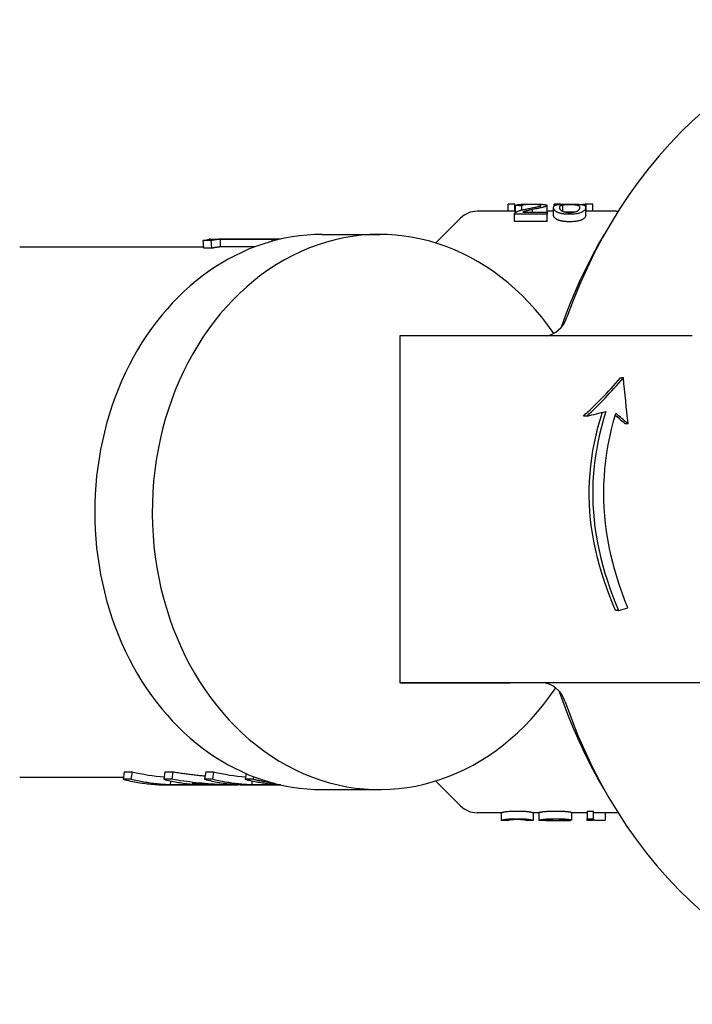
# Model space of a CAD drawing. Header units: millimetres. Extents: x 17 to 3704, y 24 to 437.
# Tile 6 of 15: x 255 to 299, y 373 to 437. Entities that reach past the tile are written whole.
import ezdxf

# ---------------------------------------------------------------- set-up
doc = ezdxf.new("R2010")
doc.units = ezdxf.units.MM
doc.layers.add('DETAIL', color=2, linetype='Continuous')

msp = doc.modelspace()

# ---------------------------------------------------------------- linework, layer by layer
at = {"layer": 'DETAIL'}
for p, q in [((287.545, 424.831), (287.122, 424.831)), ((287.122, 424.369), (287.122, 424.831)), ((287.545, 424.369), (287.545, 424.831)), ((287.603, 424.659), (287.545, 424.659)), ((287.603, 424.298), (287.603, 424.737)), ((288.006, 424.45), (288.006, 424.731)), ((289.643, 424.309), (289.643, 424.743)), ((290.067, 424.119), (290.067, 424.613)), ((290.506, 424.831), (290.1, 424.831)), ((290.1, 424.712), (290.1, 424.831)), ((290.506, 424.821), (290.506, 424.831)), ((290.67, 424.347), (290.67, 424.786)), ((292.152, 424.119), (292.152, 424.613)), ((292.622, 424.831), (292.189, 424.831)), ((292.189, 424.369), (292.189, 424.831)), ((292.622, 424.369), (292.622, 424.831)), ((287.603, 424.369), (285.103, 424.369)), ((287.53, 423.712), (287.53, 424.195)), ((289.646, 424.19), (287.53, 424.19)), ((287.53, 423.707), (287.53, 424.19)), ((288.076, 424.309), (289.646, 424.309)), ((288.698, 424.309), (288.698, 424.479)), ((290.067, 424.369), (289.643, 424.369)), ((289.646, 424.309), (289.646, 424.19)), ((289.646, 423.707), (289.646, 424.19)), ((294.116, 424.369), (292.152, 424.369)), ((282.427, 422.313), (284.043, 423.929)), ((289.646, 423.707), (287.53, 423.707)), ((275.065, 422.869), (278.793, 422.869)), ((255.457, 422.069), (267.39, 422.069)), ((267.867, 422.468), (267.355, 422.468)), ((267.399, 421.971), (267.355, 422.468)), ((267.734, 422.546), (267.734, 422.568)), ((267.821, 422.569), (272.14, 422.569)), ((267.91, 421.971), (267.867, 422.468)), ((271.83, 422.565), (268.466, 422.565)), ((268.475, 422.065), (268.466, 422.565)), ((270.708, 422.065), (268.475, 422.065)), ((271.832, 422.431), (271.83, 422.565)), ((267.91, 421.971), (267.399, 421.971)), ((280.107, 416.299), (280.095, 393.799)), ((287.294, 416.299), (280.107, 416.299)), ((294.592, 413.568), (294.409, 413.568)), ((292.238, 411.092), (292, 411.092)), ((294.896, 410.578), (294.717, 410.578)), ((294.279, 398.49), (294.092, 398.49)), ((280.095, 393.799), (287.281, 393.799)), ((288.796, 393.79), (280.095, 393.799)), ((289.313, 393.79), (288.796, 393.79)), ((255.457, 387.669), (262.177, 387.669)), ((262.237, 388.023), (262.155, 387.534)), ((262.237, 388.023), (262.754, 388.023)), ((262.754, 388.023), (262.671, 387.534)), ((264.876, 388.023), (264.793, 387.534)), ((264.876, 388.023), (265.392, 388.023)), ((265.392, 388.023), (265.309, 387.534)), ((267.514, 388.023), (267.431, 387.534)), ((267.514, 388.023), (268.03, 388.023)), ((268.03, 388.023), (267.948, 387.534)), ((270.133, 387.905), (270.07, 387.534)), ((270.615, 387.708), (270.586, 387.534)), ((262.671, 387.534), (262.155, 387.534)), ((265.309, 387.534), (264.793, 387.534)), ((265.085, 387.169), (268.239, 387.169)), ((265.227, 387.433), (265.222, 387.175)), ((267.344, 387.175), (265.222, 387.175)), ((267.948, 387.534), (267.431, 387.534)), ((268.988, 387.169), (269.593, 387.169)), ((270.586, 387.534), (270.07, 387.534)), ((270.361, 387.169), (272.384, 387.169)), ((270.504, 387.433), (270.498, 387.175)), ((272.357, 387.175), (270.498, 387.175)), ((282.427, 387.424), (284.043, 385.808)), ((275.065, 386.869), (278.793, 386.869)), ((286.666, 385.369), (285.103, 385.369)), ((286.666, 385.369), (286.666, 384.869)), ((288.751, 385.369), (288.751, 384.869)), ((289.117, 385.369), (288.751, 385.369)), ((289.117, 385.379), (289.117, 384.88)), ((291.236, 385.392), (291.236, 384.893)), ((292.242, 385.369), (291.236, 385.369)), ((292.242, 385.472), (292.635, 385.472)), ((292.242, 385.472), (292.242, 384.974)), ((292.635, 385.472), (292.635, 384.974)), ((294.116, 385.369), (292.635, 385.369)), ((293.419, 385.369), (293.419, 384.876)), ((287.068, 384.869), (286.666, 384.869)), ((288.147, 384.918), (288.147, 384.914)), ((288.751, 384.869), (288.349, 384.869)), ((289.744, 384.869), (289.236, 384.869)), ((291.149, 384.869), (290.678, 384.869)), ((290.797, 384.899), (290.797, 384.869)), ((291.166, 384.892), (291.166, 384.869)), ((292.242, 384.869), (292.242, 384.974)), ((292.242, 384.974), (292.635, 384.974)), ((292.635, 384.869), (292.242, 384.869)), ((292.635, 384.974), (292.635, 384.869))]:
    msp.add_line(p, q, dxfattribs=at)
at = {"layer": 'DETAIL', "flags": 128}
for points in [[(287.603, 424.737), (287.612, 424.748), (287.624, 424.758), (287.639, 424.767), (287.657, 424.775), (287.678, 424.782), (287.703, 424.789), (287.73, 424.795), (287.761, 424.801), (287.795, 424.806), (287.832, 424.811), (287.872, 424.815), (287.916, 424.819), (287.962, 424.822), (288.011, 424.825), (288.063, 424.828), (288.117, 424.83), (288.173, 424.832), (288.233, 424.834), (288.294, 424.835), (288.359, 424.836), (288.426, 424.837), (288.496, 424.837), (288.568, 424.838), (288.643, 424.838)], [(288.006, 424.731), (287.989, 424.731), (287.972, 424.732), (287.956, 424.732), (287.939, 424.732), (287.922, 424.732), (287.905, 424.733), (287.888, 424.733), (287.872, 424.733), (287.855, 424.733), (287.838, 424.734), (287.821, 424.734), (287.805, 424.734), (287.788, 424.734), (287.771, 424.735), (287.754, 424.735), (287.738, 424.735), (287.721, 424.736), (287.704, 424.736), (287.687, 424.736), (287.67, 424.736), (287.654, 424.737), (287.637, 424.737), (287.62, 424.737), (287.603, 424.737)], [(288.634, 424.811), (288.587, 424.81), (288.542, 424.81), (288.499, 424.81), (288.457, 424.809), (288.417, 424.808), (288.379, 424.806), (288.341, 424.805), (288.306, 424.803), (288.272, 424.801), (288.24, 424.798), (288.209, 424.796), (288.18, 424.793), (288.152, 424.789), (288.127, 424.786), (288.105, 424.782), (288.084, 424.778), (288.066, 424.773), (288.051, 424.768), (288.037, 424.763), (288.026, 424.758), (288.018, 424.752), (288.011, 424.745), (288.007, 424.738), (288.006, 424.731)], [(288.347, 424.526), (288.432, 424.542), (288.512, 424.557), (288.587, 424.572), (288.658, 424.586), (288.724, 424.598), (288.785, 424.61), (288.841, 424.622), (288.893, 424.632), (288.941, 424.642), (288.983, 424.651), (289.021, 424.659), (289.055, 424.667), (289.084, 424.675), (289.111, 424.682), (289.136, 424.689), (289.158, 424.696), (289.177, 424.702), (289.194, 424.709), (289.208, 424.715), (289.22, 424.721), (289.229, 424.727), (289.235, 424.733), (289.239, 424.739), (289.241, 424.744)], [(289.241, 424.744), (289.239, 424.749), (289.236, 424.755), (289.23, 424.76), (289.222, 424.764), (289.211, 424.769), (289.199, 424.773), (289.184, 424.777), (289.166, 424.781), (289.146, 424.784), (289.124, 424.788), (289.1, 424.791), (289.073, 424.794), (289.044, 424.797), (289.014, 424.799), (288.983, 424.801), (288.95, 424.803), (288.915, 424.805), (288.879, 424.807), (288.842, 424.808), (288.803, 424.809), (288.763, 424.81), (288.721, 424.81), (288.678, 424.81), (288.634, 424.811)], [(288.643, 424.838), (288.719, 424.838), (288.792, 424.837), (288.863, 424.837), (288.93, 424.836), (288.995, 424.835), (289.058, 424.833), (289.117, 424.831), (289.174, 424.829), (289.228, 424.827), (289.28, 424.824), (289.329, 424.821), (289.375, 424.817), (289.418, 424.813), (289.457, 424.809), (289.492, 424.804), (289.524, 424.799), (289.552, 424.793), (289.576, 424.788), (289.596, 424.781), (289.613, 424.775), (289.626, 424.767), (289.636, 424.76), (289.641, 424.751), (289.643, 424.743)], [(289.643, 424.743), (289.642, 424.736), (289.638, 424.728), (289.632, 424.721), (289.623, 424.714), (289.612, 424.706), (289.598, 424.698), (289.582, 424.69), (289.564, 424.682), (289.542, 424.674), (289.518, 424.666), (289.49, 424.657), (289.459, 424.648), (289.424, 424.638), (289.387, 424.629), (289.346, 424.619), (289.302, 424.608), (289.252, 424.597), (289.195, 424.585), (289.131, 424.571), (289.059, 424.556), (288.98, 424.539), (288.893, 424.521), (288.799, 424.501), (288.698, 424.479)], [(290.067, 424.613), (290.069, 424.64), (290.074, 424.665), (290.083, 424.687), (290.096, 424.707), (290.113, 424.724), (290.133, 424.74), (290.157, 424.754), (290.184, 424.766), (290.215, 424.776), (290.25, 424.786), (290.288, 424.794), (290.33, 424.802), (290.375, 424.808), (290.424, 424.814), (290.476, 424.819), (290.532, 424.823), (290.591, 424.827), (290.654, 424.83), (290.721, 424.832), (290.791, 424.834), (290.865, 424.836), (290.943, 424.837), (291.024, 424.838), (291.109, 424.838)], [(290.384, 424.278), (290.358, 424.289), (290.333, 424.3), (290.31, 424.311), (290.287, 424.323), (290.266, 424.335), (290.245, 424.348), (290.226, 424.361), (290.208, 424.374), (290.191, 424.387), (290.175, 424.401), (290.16, 424.415), (290.146, 424.43), (290.133, 424.444), (290.122, 424.459), (290.111, 424.474), (290.102, 424.489), (290.094, 424.505), (290.087, 424.52), (290.081, 424.535), (290.076, 424.551), (290.072, 424.566), (290.069, 424.582), (290.067, 424.597), (290.067, 424.613)], [(290.469, 424.613), (290.47, 424.626), (290.471, 424.638), (290.472, 424.65), (290.475, 424.661), (290.478, 424.672), (290.482, 424.682), (290.486, 424.691), (290.492, 424.7), (290.498, 424.708), (290.504, 424.716), (290.512, 424.724), (290.52, 424.73), (290.528, 424.737), (290.538, 424.743), (290.548, 424.749), (290.559, 424.754), (290.57, 424.759), (290.582, 424.764), (290.595, 424.769), (290.609, 424.773), (290.623, 424.776), (290.638, 424.78), (290.654, 424.783), (290.67, 424.786)], [(291.109, 424.276), (291.065, 424.276), (291.021, 424.278), (290.979, 424.281), (290.938, 424.285), (290.898, 424.29), (290.86, 424.296), (290.822, 424.303), (290.786, 424.311), (290.751, 424.32), (290.718, 424.33), (290.685, 424.341), (290.654, 424.353), (290.624, 424.367), (290.597, 424.382), (290.573, 424.4), (290.551, 424.418), (290.532, 424.439), (290.515, 424.461), (290.501, 424.484), (290.49, 424.508), (290.481, 424.533), (290.474, 424.559), (290.471, 424.586), (290.469, 424.613)], [(290.67, 424.786), (290.684, 424.788), (290.699, 424.79), (290.713, 424.792), (290.728, 424.794), (290.744, 424.796), (290.759, 424.797), (290.776, 424.799), (290.792, 424.8), (290.809, 424.801), (290.826, 424.803), (290.844, 424.804), (290.862, 424.805), (290.88, 424.806), (290.899, 424.807), (290.918, 424.807), (290.937, 424.808), (290.957, 424.809), (290.977, 424.809), (290.998, 424.81), (291.019, 424.81), (291.04, 424.81), (291.062, 424.81), (291.084, 424.811), (291.106, 424.811)], [(291.106, 424.811), (291.152, 424.81), (291.195, 424.81), (291.238, 424.809), (291.279, 424.808), (291.319, 424.806), (291.358, 424.804), (291.396, 424.802), (291.432, 424.799), (291.467, 424.795), (291.501, 424.792), (291.534, 424.787), (291.565, 424.782), (291.595, 424.777), (291.622, 424.77), (291.646, 424.762), (291.668, 424.753), (291.687, 424.742), (291.704, 424.73), (291.718, 424.715), (291.729, 424.699), (291.738, 424.681), (291.745, 424.661), (291.748, 424.638), (291.75, 424.613)], [(291.109, 424.838), (291.193, 424.838), (291.273, 424.837), (291.35, 424.836), (291.424, 424.835), (291.494, 424.833), (291.561, 424.83), (291.624, 424.827), (291.683, 424.824), (291.739, 424.819), (291.79, 424.815), (291.838, 424.809), (291.882, 424.803), (291.923, 424.795), (291.961, 424.787), (291.995, 424.778), (292.027, 424.768), (292.055, 424.757), (292.081, 424.744), (292.102, 424.729), (292.12, 424.712), (292.134, 424.693), (292.144, 424.67), (292.15, 424.643), (292.152, 424.613)], [(291.75, 424.613), (291.748, 424.586), (291.745, 424.559), (291.738, 424.534), (291.729, 424.508), (291.718, 424.484), (291.704, 424.461), (291.687, 424.439), (291.668, 424.419), (291.646, 424.4), (291.622, 424.383), (291.595, 424.367), (291.565, 424.354), (291.534, 424.342), (291.501, 424.331), (291.468, 424.32), (291.433, 424.311), (291.396, 424.303), (291.359, 424.296), (291.321, 424.29), (291.281, 424.285), (291.24, 424.281), (291.198, 424.278), (291.154, 424.276), (291.109, 424.276)], [(292.152, 424.613), (292.15, 424.584), (292.145, 424.555), (292.136, 424.526), (292.123, 424.498), (292.107, 424.471), (292.087, 424.444), (292.063, 424.418), (292.036, 424.393), (292.006, 424.37), (291.971, 424.347), (291.933, 424.325), (291.892, 424.304), (291.847, 424.285), (291.798, 424.266), (291.746, 424.249), (291.69, 424.233), (291.631, 424.219), (291.568, 424.207), (291.501, 424.196), (291.43, 424.187), (291.355, 424.181), (291.277, 424.176), (291.195, 424.173), (291.109, 424.172)], [(292.189, 424.831), (292.178, 424.829), (292.167, 424.828), (292.156, 424.827), (292.146, 424.825), (292.135, 424.824), (292.124, 424.823), (292.113, 424.821), (292.102, 424.82), (292.092, 424.818), (292.081, 424.817), (292.07, 424.815), (292.059, 424.814), (292.049, 424.812), (292.038, 424.811), (292.027, 424.809), (292.016, 424.808), (292.005, 424.806), (291.995, 424.804), (291.984, 424.803), (291.973, 424.801), (291.962, 424.799), (291.951, 424.798), (291.941, 424.796), (291.93, 424.794)], [(287.53, 424.19), (287.53, 424.194), (287.53, 424.197), (287.53, 424.201), (287.531, 424.205), (287.531, 424.209), (287.532, 424.213), (287.533, 424.217), (287.534, 424.22), (287.535, 424.224), (287.537, 424.228), (287.538, 424.231), (287.54, 424.235), (287.542, 424.239), (287.544, 424.242), (287.547, 424.246), (287.549, 424.249), (287.552, 424.253), (287.555, 424.256), (287.558, 424.26), (287.561, 424.263), (287.565, 424.267), (287.568, 424.27), (287.572, 424.274), (287.576, 424.277)], [(287.576, 424.277), (287.59, 424.288), (287.606, 424.299), (287.623, 424.31), (287.641, 424.321), (287.661, 424.331), (287.682, 424.342), (287.704, 424.352), (287.728, 424.362), (287.753, 424.372), (287.779, 424.382), (287.806, 424.392), (287.835, 424.402), (287.866, 424.411), (287.898, 424.421), (287.933, 424.431), (287.971, 424.441), (288.01, 424.451), (288.052, 424.462), (288.095, 424.472), (288.141, 424.483), (288.19, 424.493), (288.24, 424.504), (288.292, 424.515), (288.347, 424.526)], [(288.698, 424.479), (288.641, 424.467), (288.587, 424.455), (288.537, 424.444), (288.49, 424.434), (288.447, 424.424), (288.407, 424.414), (288.371, 424.406), (288.338, 424.397), (288.309, 424.39), (288.283, 424.383), (288.261, 424.377), (288.242, 424.372), (288.225, 424.367), (288.209, 424.362), (288.193, 424.356), (288.178, 424.351), (288.164, 424.346), (288.149, 424.341), (288.136, 424.336), (288.123, 424.331), (288.11, 424.325), (288.098, 424.32), (288.087, 424.315), (288.076, 424.309)], [(290.384, 423.793), (290.358, 423.803), (290.333, 423.814), (290.31, 423.825), (290.287, 423.836), (290.266, 423.848), (290.245, 423.861), (290.226, 423.873), (290.208, 423.886), (290.191, 423.899), (290.175, 423.913), (290.16, 423.927), (290.146, 423.941), (290.133, 423.955), (290.122, 423.969), (290.111, 423.984), (290.102, 423.999), (290.094, 424.014), (290.087, 424.029), (290.081, 424.044), (290.076, 424.059), (290.072, 424.074), (290.069, 424.089), (290.067, 424.104), (290.067, 424.119)], [(291.109, 424.172), (291.071, 424.172), (291.034, 424.173), (290.997, 424.174), (290.961, 424.175), (290.925, 424.177), (290.89, 424.179), (290.856, 424.181), (290.823, 424.184), (290.79, 424.187), (290.758, 424.191), (290.727, 424.195), (290.696, 424.199), (290.666, 424.204), (290.637, 424.209), (290.609, 424.214), (290.581, 424.22), (290.554, 424.226), (290.528, 424.233), (290.502, 424.239), (290.477, 424.246), (290.453, 424.254), (290.429, 424.262), (290.406, 424.27), (290.384, 424.278)], [(291.106, 424.312), (291.093, 424.312), (291.079, 424.312), (291.066, 424.312), (291.053, 424.312), (291.04, 424.312), (291.027, 424.312), (291.014, 424.311), (291.002, 424.311), (290.989, 424.311), (290.977, 424.311), (290.964, 424.31), (290.952, 424.31), (290.94, 424.31), (290.929, 424.309), (290.917, 424.309), (290.905, 424.308), (290.894, 424.308), (290.883, 424.307), (290.871, 424.307), (290.86, 424.306), (290.85, 424.306), (290.839, 424.305), (290.828, 424.304), (290.818, 424.304)], [(291.398, 424.303), (291.387, 424.304), (291.376, 424.305), (291.365, 424.305), (291.353, 424.306), (291.342, 424.307), (291.331, 424.307), (291.319, 424.308), (291.307, 424.308), (291.296, 424.309), (291.284, 424.309), (291.272, 424.309), (291.26, 424.31), (291.248, 424.31), (291.235, 424.311), (291.223, 424.311), (291.21, 424.311), (291.198, 424.311), (291.185, 424.311), (291.172, 424.312), (291.159, 424.312), (291.146, 424.312), (291.133, 424.312), (291.12, 424.312), (291.106, 424.312)], [(292.152, 424.119), (292.15, 424.091), (292.145, 424.063), (292.136, 424.035), (292.123, 424.007), (292.107, 423.98), (292.087, 423.954), (292.063, 423.929), (292.036, 423.905), (292.006, 423.882), (291.971, 423.86), (291.933, 423.839), (291.892, 423.818), (291.847, 423.799), (291.798, 423.781), (291.746, 423.765), (291.69, 423.749), (291.631, 423.735), (291.568, 423.723), (291.501, 423.713), (291.43, 423.705), (291.355, 423.698), (291.277, 423.693), (291.195, 423.69), (291.109, 423.689)], [(287.53, 423.707), (287.53, 423.707), (287.53, 423.707), (287.53, 423.707), (287.53, 423.708), (287.53, 423.708), (287.53, 423.708), (287.53, 423.708), (287.53, 423.708), (287.53, 423.709), (287.53, 423.709), (287.53, 423.709), (287.53, 423.709), (287.53, 423.71), (287.53, 423.71), (287.53, 423.71), (287.53, 423.71), (287.53, 423.71), (287.53, 423.711), (287.53, 423.711), (287.53, 423.711), (287.53, 423.711), (287.53, 423.712), (287.53, 423.712), (287.53, 423.712)], [(291.109, 423.689), (291.071, 423.689), (291.034, 423.69), (290.997, 423.691), (290.961, 423.692), (290.925, 423.694), (290.89, 423.696), (290.856, 423.698), (290.823, 423.701), (290.79, 423.704), (290.758, 423.708), (290.727, 423.712), (290.696, 423.716), (290.666, 423.72), (290.637, 423.725), (290.609, 423.731), (290.581, 423.736), (290.554, 423.742), (290.528, 423.748), (290.502, 423.755), (290.477, 423.762), (290.453, 423.769), (290.429, 423.777), (290.406, 423.785), (290.384, 423.793)], [(290.576, 416.859), (290.86, 417.645), (291.163, 418.422), (291.483, 419.188), (291.821, 419.943), (292.176, 420.688), (292.548, 421.42), (292.938, 422.14), (293.344, 422.848)], [(267.355, 422.468), (267.405, 422.479), (267.453, 422.489), (267.497, 422.498), (267.538, 422.506), (267.576, 422.514), (267.611, 422.521), (267.643, 422.528), (267.672, 422.533), (267.698, 422.539), (267.721, 422.543), (267.741, 422.548), (267.757, 422.551), (267.771, 422.555), (267.782, 422.557), (267.79, 422.56), (267.795, 422.562), (267.797, 422.563), (267.797, 422.565), (267.793, 422.566), (267.787, 422.566), (267.778, 422.567), (267.766, 422.568), (267.751, 422.568), (267.734, 422.568)], [(267.734, 422.568), (267.737, 422.568), (267.741, 422.568), (267.744, 422.568), (267.748, 422.568), (267.752, 422.568), (267.755, 422.568), (267.759, 422.568), (267.763, 422.568), (267.766, 422.568), (267.77, 422.568), (267.774, 422.568), (267.777, 422.568), (267.781, 422.568), (267.785, 422.568), (267.788, 422.569), (267.792, 422.569), (267.796, 422.569), (267.799, 422.569), (267.803, 422.569), (267.807, 422.569), (267.81, 422.569), (267.814, 422.569), (267.818, 422.569), (267.821, 422.569)], [(268.466, 422.565), (268.458, 422.563), (268.448, 422.562), (268.437, 422.561), (268.423, 422.559), (268.407, 422.557), (268.39, 422.555), (268.37, 422.553), (268.349, 422.55), (268.325, 422.547), (268.3, 422.543), (268.273, 422.539), (268.243, 422.535), (268.213, 422.53), (268.183, 422.525), (268.152, 422.52), (268.121, 422.515), (268.09, 422.509), (268.059, 422.504), (268.027, 422.498), (267.995, 422.492), (267.964, 422.486), (267.931, 422.48), (267.899, 422.474), (267.867, 422.468)], [(268.475, 422.065), (268.468, 422.064), (268.459, 422.062), (268.449, 422.061), (268.436, 422.059), (268.422, 422.058), (268.406, 422.055), (268.388, 422.053), (268.368, 422.05), (268.346, 422.047), (268.322, 422.044), (268.296, 422.04), (268.269, 422.036), (268.24, 422.031), (268.211, 422.026), (268.182, 422.022), (268.153, 422.016), (268.123, 422.011), (268.094, 422.006), (268.064, 422), (268.033, 421.994), (268.003, 421.989), (267.972, 421.983), (267.941, 421.977), (267.91, 421.971)], [(272.374, 422.566), (272.351, 422.567), (272.329, 422.567), (272.306, 422.567), (272.283, 422.568), (272.261, 422.568), (272.238, 422.568), (272.215, 422.568), (272.193, 422.568), (272.17, 422.569), (272.147, 422.569), (272.125, 422.569), (272.102, 422.568), (272.079, 422.568), (272.057, 422.568), (272.034, 422.568), (272.011, 422.568), (271.989, 422.568), (271.966, 422.567), (271.943, 422.567), (271.921, 422.567), (271.898, 422.566), (271.875, 422.566), (271.853, 422.565), (271.83, 422.565)], [(294.092, 398.49), (293.891, 398.967), (293.7, 399.447), (293.52, 399.93), (293.351, 400.416), (293.194, 400.904), (293.049, 401.394), (292.917, 401.886), (292.798, 402.38), (292.694, 402.876), (292.603, 403.373), (292.527, 403.871), (292.466, 404.37), (292.421, 404.87), (292.39, 405.369), (292.376, 405.869), (292.378, 406.369), (292.396, 406.869), (292.43, 407.369), (292.479, 407.868), (292.544, 408.367), (292.623, 408.865), (292.717, 409.362), (292.825, 409.857), (292.947, 410.351), (293.083, 410.842), (293.231, 411.332)], [(293.452, 411.388), (293.303, 410.889), (293.168, 410.388), (293.045, 409.886), (292.937, 409.382), (292.844, 408.877), (292.766, 408.373), (292.702, 407.868), (292.654, 407.363), (292.621, 406.86), (292.603, 406.357), (292.602, 405.856), (292.616, 405.356), (292.646, 404.856), (292.691, 404.356), (292.751, 403.857), (292.825, 403.36), (292.913, 402.863), (293.015, 402.368), (293.131, 401.875), (293.26, 401.384), (293.401, 400.896), (293.555, 400.409), (293.72, 399.925), (293.896, 399.444), (294.083, 398.965), (294.279, 398.49)], [(294.88, 398.646), (294.689, 399.131), (294.508, 399.619), (294.338, 400.111), (294.18, 400.605), (294.034, 401.101), (293.9, 401.6), (293.779, 402.101), (293.672, 402.604), (293.579, 403.108), (293.5, 403.613), (293.435, 404.12), (293.384, 404.626), (293.349, 405.134), (293.328, 405.641), (293.323, 406.147), (293.334, 406.655), (293.36, 407.166), (293.401, 407.677), (293.457, 408.19), (293.529, 408.703), (293.615, 409.216), (293.716, 409.729), (293.831, 410.24), (293.961, 410.751), (294.104, 411.26)], [(293.344, 386.889), (292.916, 387.635), (292.508, 388.394), (292.118, 389.168), (291.747, 389.954), (291.396, 390.753), (291.064, 391.563), (290.752, 392.385), (290.46, 393.216)], [(265.392, 388.023), (265.478, 388.009), (265.564, 387.995), (265.65, 387.981), (265.737, 387.967), (265.823, 387.954), (265.909, 387.941), (265.996, 387.928), (266.082, 387.916), (266.168, 387.904), (266.255, 387.892), (266.341, 387.881), (266.428, 387.869), (266.515, 387.859), (266.601, 387.848), (266.688, 387.838), (266.775, 387.828), (266.861, 387.818), (266.948, 387.809), (267.035, 387.8), (267.122, 387.791), (267.209, 387.782), (267.296, 387.774), (267.383, 387.766), (267.469, 387.759)], [(262.155, 387.534), (262.275, 387.504), (262.396, 387.476), (262.517, 387.448), (262.638, 387.423), (262.759, 387.398), (262.88, 387.375), (263.002, 387.352), (263.124, 387.332), (263.246, 387.312), (263.368, 387.294), (263.49, 387.277), (263.612, 387.261), (263.734, 387.246), (263.857, 387.233), (263.979, 387.221), (264.102, 387.21), (264.225, 387.201), (264.347, 387.193), (264.47, 387.186), (264.593, 387.18), (264.716, 387.175), (264.839, 387.172), (264.962, 387.17), (265.085, 387.17)], [(265.222, 387.175), (265.114, 387.179), (265.007, 387.183), (264.9, 387.189), (264.793, 387.196), (264.686, 387.204), (264.58, 387.213), (264.473, 387.222), (264.366, 387.233), (264.259, 387.245), (264.153, 387.257), (264.046, 387.271), (263.94, 387.285), (263.833, 387.301), (263.727, 387.317), (263.621, 387.334), (263.515, 387.353), (263.409, 387.372), (263.303, 387.392), (263.197, 387.413), (263.092, 387.436), (262.986, 387.459), (262.881, 387.483), (262.776, 387.508), (262.671, 387.534)], [(264.793, 387.534), (264.898, 387.508), (265.003, 387.483), (265.108, 387.459), (265.214, 387.436), (265.319, 387.413), (265.425, 387.392), (265.531, 387.372), (265.637, 387.353), (265.743, 387.334), (265.849, 387.317), (265.955, 387.301), (266.062, 387.285), (266.168, 387.271), (266.275, 387.257), (266.381, 387.245), (266.488, 387.233), (266.595, 387.222), (266.702, 387.213), (266.809, 387.204), (266.916, 387.196), (267.023, 387.189), (267.13, 387.183), (267.237, 387.179), (267.344, 387.175)], [(270.049, 387.173), (269.851, 387.17), (269.652, 387.169), (269.454, 387.169), (269.256, 387.171), (269.057, 387.174), (268.859, 387.179), (268.661, 387.186), (268.463, 387.194), (268.265, 387.203), (268.067, 387.215), (267.869, 387.227), (267.671, 387.242), (267.473, 387.258), (267.275, 387.275), (267.078, 387.294), (266.881, 387.314), (266.684, 387.336), (266.487, 387.36), (266.29, 387.385), (266.093, 387.412), (265.897, 387.44), (265.701, 387.47), (265.505, 387.501), (265.309, 387.534)], [(268.543, 387.173), (268.463, 387.171), (268.384, 387.17), (268.304, 387.169), (268.224, 387.169), (268.145, 387.169), (268.065, 387.17), (267.985, 387.172), (267.906, 387.174), (267.826, 387.176), (267.747, 387.179), (267.667, 387.183), (267.588, 387.187), (267.508, 387.191), (267.429, 387.196), (267.349, 387.202), (267.27, 387.208), (267.19, 387.215), (267.111, 387.222), (267.031, 387.23), (266.952, 387.238), (266.873, 387.247), (266.793, 387.257), (266.714, 387.267), (266.635, 387.277)], [(266.635, 387.277), (266.733, 387.268), (266.831, 387.26), (266.929, 387.252), (267.026, 387.244), (267.124, 387.237), (267.222, 387.23), (267.32, 387.223), (267.418, 387.217), (267.516, 387.211), (267.614, 387.206), (267.712, 387.2), (267.81, 387.196), (267.908, 387.191), (268.006, 387.187), (268.104, 387.184), (268.203, 387.181), (268.301, 387.178), (268.399, 387.175), (268.497, 387.173), (268.595, 387.172), (268.693, 387.17), (268.791, 387.169), (268.89, 387.169), (268.988, 387.169)], [(267.431, 387.534), (267.552, 387.504), (267.673, 387.476), (267.794, 387.448), (267.915, 387.422), (268.036, 387.398), (268.157, 387.374), (268.279, 387.352), (268.401, 387.331), (268.522, 387.312), (268.644, 387.293), (268.767, 387.276), (268.889, 387.26), (269.011, 387.246), (269.134, 387.233), (269.256, 387.22), (269.379, 387.21), (269.501, 387.2), (269.624, 387.192), (269.747, 387.185), (269.87, 387.179), (269.993, 387.175), (270.116, 387.172), (270.239, 387.17), (270.362, 387.169)], [(270.498, 387.175), (270.391, 387.179), (270.284, 387.183), (270.177, 387.189), (270.07, 387.196), (269.963, 387.204), (269.856, 387.213), (269.75, 387.222), (269.643, 387.233), (269.536, 387.245), (269.43, 387.257), (269.323, 387.271), (269.217, 387.285), (269.11, 387.301), (269.004, 387.317), (268.898, 387.334), (268.792, 387.353), (268.686, 387.372), (268.58, 387.392), (268.474, 387.413), (268.369, 387.436), (268.263, 387.459), (268.158, 387.483), (268.053, 387.508), (267.948, 387.534)], [(270.07, 387.534), (270.161, 387.511), (270.253, 387.489), (270.345, 387.468), (270.437, 387.447), (270.529, 387.428), (270.621, 387.408), (270.713, 387.39), (270.805, 387.372), (270.898, 387.356), (270.99, 387.339), (271.083, 387.324), (271.176, 387.309), (271.268, 387.295), (271.361, 387.282), (271.454, 387.269), (271.547, 387.258), (271.64, 387.247), (271.733, 387.236), (271.826, 387.227), (271.919, 387.218), (272.012, 387.21), (272.106, 387.202), (272.199, 387.196), (272.292, 387.19)], [(271.97, 387.27), (271.912, 387.278), (271.854, 387.286), (271.796, 387.294), (271.738, 387.303), (271.68, 387.311), (271.622, 387.321), (271.564, 387.33), (271.507, 387.34), (271.449, 387.35), (271.391, 387.36), (271.333, 387.371), (271.276, 387.381), (271.218, 387.393), (271.16, 387.404), (271.103, 387.416), (271.045, 387.428), (270.988, 387.44), (270.93, 387.452), (270.873, 387.465), (270.815, 387.478), (270.758, 387.492), (270.701, 387.505), (270.643, 387.519), (270.586, 387.534)], [(286.666, 385.369), (286.668, 385.37), (286.673, 385.372), (286.682, 385.376), (286.695, 385.38), (286.711, 385.385), (286.731, 385.391), (286.754, 385.397), (286.782, 385.404), (286.812, 385.41), (286.847, 385.417), (286.885, 385.424), (286.926, 385.43), (286.971, 385.437), (287.02, 385.443), (287.072, 385.449), (287.128, 385.455), (287.187, 385.46), (287.25, 385.465), (287.317, 385.469), (287.388, 385.473), (287.462, 385.475), (287.541, 385.477), (287.623, 385.478), (287.708, 385.479)], [(287.708, 385.479), (287.747, 385.479), (287.784, 385.478), (287.821, 385.478), (287.857, 385.477), (287.893, 385.477), (287.928, 385.476), (287.962, 385.475), (287.995, 385.474), (288.028, 385.473), (288.06, 385.471), (288.091, 385.47), (288.122, 385.468), (288.151, 385.466), (288.181, 385.464), (288.209, 385.462), (288.237, 385.46), (288.264, 385.458), (288.29, 385.455), (288.316, 385.453), (288.341, 385.45), (288.365, 385.448), (288.389, 385.445), (288.412, 385.442), (288.434, 385.439)], [(288.434, 385.439), (288.46, 385.436), (288.485, 385.432), (288.508, 385.428), (288.531, 385.424), (288.552, 385.421), (288.573, 385.417), (288.592, 385.413), (288.61, 385.409), (288.627, 385.405), (288.643, 385.402), (288.658, 385.398), (288.672, 385.394), (288.684, 385.391), (288.696, 385.388), (288.707, 385.385), (288.716, 385.382), (288.724, 385.379), (288.731, 385.377), (288.737, 385.374), (288.742, 385.372), (288.746, 385.371), (288.749, 385.37), (288.751, 385.369), (288.751, 385.369)], [(289.117, 385.379), (289.117, 385.381), (289.119, 385.382), (289.121, 385.384), (289.124, 385.386), (289.128, 385.388), (289.133, 385.39), (289.138, 385.392), (289.145, 385.394), (289.153, 385.396), (289.161, 385.398), (289.17, 385.4), (289.18, 385.403), (289.191, 385.405), (289.203, 385.407), (289.216, 385.41), (289.229, 385.412), (289.244, 385.415), (289.259, 385.417), (289.276, 385.42), (289.293, 385.423), (289.311, 385.425), (289.33, 385.428), (289.349, 385.431), (289.37, 385.433)], [(289.37, 385.433), (289.396, 385.436), (289.423, 385.44), (289.45, 385.443), (289.479, 385.446), (289.508, 385.449), (289.538, 385.452), (289.569, 385.454), (289.6, 385.457), (289.632, 385.459), (289.665, 385.462), (289.699, 385.464), (289.734, 385.466), (289.769, 385.468), (289.805, 385.47), (289.842, 385.472), (289.879, 385.473), (289.918, 385.474), (289.957, 385.475), (289.997, 385.476), (290.038, 385.477), (290.079, 385.478), (290.122, 385.478), (290.165, 385.479), (290.208, 385.479)], [(290.208, 385.479), (290.28, 385.478), (290.349, 385.478), (290.416, 385.477), (290.481, 385.475), (290.544, 385.473), (290.604, 385.471), (290.663, 385.468), (290.719, 385.465), (290.772, 385.461), (290.824, 385.457), (290.873, 385.453), (290.92, 385.449), (290.965, 385.444), (291.006, 385.439), (291.043, 385.434), (291.078, 385.43), (291.109, 385.425), (291.137, 385.42), (291.162, 385.415), (291.183, 385.41), (291.201, 385.405), (291.216, 385.401), (291.228, 385.396), (291.236, 385.392)], [(286.666, 384.869), (286.668, 384.87), (286.673, 384.872), (286.682, 384.876), (286.695, 384.88), (286.711, 384.886), (286.731, 384.892), (286.754, 384.898), (286.782, 384.905), (286.812, 384.911), (286.847, 384.918), (286.885, 384.925), (286.926, 384.932), (286.971, 384.939), (287.02, 384.945), (287.072, 384.952), (287.128, 384.957), (287.187, 384.963), (287.25, 384.968), (287.317, 384.972), (287.388, 384.975), (287.462, 384.978), (287.541, 384.98), (287.623, 384.981), (287.708, 384.981)], [(286.666, 384.869), (286.666, 384.869), (286.666, 384.869), (286.666, 384.869), (286.666, 384.869), (286.666, 384.869), (286.666, 384.869), (286.666, 384.869), (286.666, 384.869), (286.666, 384.869), (286.666, 384.869), (286.666, 384.869), (286.666, 384.869), (286.666, 384.869), (286.666, 384.869), (286.666, 384.869), (286.666, 384.869), (286.666, 384.869), (286.666, 384.869), (286.666, 384.869), (286.666, 384.869), (286.666, 384.869), (286.666, 384.869), (286.666, 384.869), (286.666, 384.869)], [(287.068, 384.869), (287.069, 384.87), (287.073, 384.872), (287.08, 384.875), (287.089, 384.879), (287.1, 384.883), (287.114, 384.888), (287.131, 384.893), (287.15, 384.898), (287.172, 384.903), (287.196, 384.908), (287.223, 384.912), (287.253, 384.916), (287.284, 384.92), (287.317, 384.923), (287.35, 384.927), (287.385, 384.93), (287.421, 384.932), (287.459, 384.935), (287.497, 384.937), (287.537, 384.939), (287.578, 384.94), (287.62, 384.941), (287.664, 384.942), (287.708, 384.942)], [(287.711, 384.936), (287.666, 384.936), (287.622, 384.935), (287.58, 384.934), (287.539, 384.933), (287.498, 384.931), (287.46, 384.929), (287.422, 384.927), (287.386, 384.925), (287.35, 384.922), (287.317, 384.918), (287.284, 384.915), (287.253, 384.912), (287.223, 384.908), (287.196, 384.903), (287.172, 384.899), (287.15, 384.894), (287.131, 384.89), (287.114, 384.885), (287.1, 384.881), (287.089, 384.877), (287.08, 384.873), (287.073, 384.871), (287.069, 384.869), (287.068, 384.869)], [(287.708, 384.981), (287.747, 384.981), (287.784, 384.981), (287.821, 384.981), (287.857, 384.98), (287.893, 384.98), (287.928, 384.979), (287.962, 384.978), (287.995, 384.977), (288.028, 384.975), (288.06, 384.974), (288.091, 384.972), (288.122, 384.971), (288.151, 384.969), (288.181, 384.967), (288.209, 384.965), (288.237, 384.962), (288.264, 384.96), (288.29, 384.958), (288.316, 384.955), (288.341, 384.953), (288.365, 384.95), (288.389, 384.947), (288.412, 384.944), (288.434, 384.941)], [(287.708, 384.942), (287.753, 384.942), (287.796, 384.941), (287.839, 384.94), (287.88, 384.939), (287.919, 384.937), (287.958, 384.935), (287.995, 384.933), (288.032, 384.93), (288.067, 384.927), (288.1, 384.923), (288.133, 384.92), (288.164, 384.916), (288.194, 384.912), (288.221, 384.908), (288.245, 384.903), (288.267, 384.898), (288.286, 384.893), (288.303, 384.888), (288.317, 384.883), (288.328, 384.879), (288.337, 384.875), (288.344, 384.872), (288.347, 384.87), (288.349, 384.869)], [(288.147, 384.914), (288.134, 384.916), (288.119, 384.917), (288.105, 384.919), (288.09, 384.92), (288.074, 384.922), (288.058, 384.923), (288.042, 384.925), (288.026, 384.926), (288.009, 384.927), (287.992, 384.928), (287.974, 384.929), (287.956, 384.93), (287.938, 384.931), (287.919, 384.932), (287.9, 384.933), (287.881, 384.933), (287.861, 384.934), (287.84, 384.935), (287.82, 384.935), (287.799, 384.935), (287.778, 384.936), (287.756, 384.936), (287.734, 384.936), (287.711, 384.936)], [(288.349, 384.869), (288.348, 384.869), (288.347, 384.869), (288.346, 384.87), (288.343, 384.871), (288.34, 384.872), (288.336, 384.873), (288.332, 384.875), (288.326, 384.877), (288.32, 384.879), (288.314, 384.881), (288.306, 384.883), (288.298, 384.885), (288.29, 384.888), (288.28, 384.89), (288.27, 384.893), (288.259, 384.895), (288.248, 384.898), (288.235, 384.9), (288.223, 384.903), (288.209, 384.905), (288.195, 384.907), (288.18, 384.91), (288.164, 384.912), (288.147, 384.914)], [(288.434, 384.941), (288.46, 384.937), (288.485, 384.934), (288.508, 384.93), (288.531, 384.926), (288.552, 384.922), (288.573, 384.918), (288.592, 384.914), (288.61, 384.91), (288.627, 384.906), (288.643, 384.902), (288.658, 384.899), (288.672, 384.895), (288.684, 384.891), (288.696, 384.888), (288.707, 384.885), (288.716, 384.882), (288.724, 384.879), (288.731, 384.877), (288.737, 384.874), (288.742, 384.873), (288.746, 384.871), (288.749, 384.87), (288.751, 384.869), (288.751, 384.869)], [(288.751, 384.869), (288.751, 384.869), (288.751, 384.869), (288.751, 384.869), (288.751, 384.869), (288.751, 384.869), (288.751, 384.869), (288.751, 384.869), (288.751, 384.869), (288.751, 384.869), (288.751, 384.869), (288.751, 384.869), (288.751, 384.869), (288.751, 384.869), (288.751, 384.869), (288.751, 384.869), (288.751, 384.869), (288.751, 384.869), (288.751, 384.869), (288.751, 384.869), (288.751, 384.869), (288.751, 384.869), (288.751, 384.869), (288.751, 384.869), (288.751, 384.869)], [(289.117, 384.88), (289.117, 384.881), (289.119, 384.883), (289.121, 384.885), (289.124, 384.886), (289.128, 384.888), (289.133, 384.89), (289.138, 384.892), (289.145, 384.895), (289.153, 384.897), (289.161, 384.899), (289.17, 384.901), (289.18, 384.904), (289.191, 384.906), (289.203, 384.908), (289.216, 384.911), (289.229, 384.913), (289.244, 384.916), (289.259, 384.919), (289.276, 384.921), (289.293, 384.924), (289.311, 384.927), (289.33, 384.929), (289.349, 384.932), (289.37, 384.935)], [(289.236, 384.869), (289.226, 384.869), (289.217, 384.869), (289.208, 384.869), (289.199, 384.869), (289.191, 384.869), (289.184, 384.869), (289.176, 384.869), (289.17, 384.87), (289.163, 384.87), (289.157, 384.87), (289.152, 384.871), (289.147, 384.871), (289.142, 384.871), (289.138, 384.872), (289.134, 384.872), (289.13, 384.873), (289.127, 384.874), (289.124, 384.874), (289.122, 384.875), (289.12, 384.876), (289.119, 384.877), (289.118, 384.878), (289.117, 384.879), (289.117, 384.88)], [(289.37, 384.935), (289.396, 384.938), (289.423, 384.941), (289.45, 384.945), (289.479, 384.948), (289.508, 384.951), (289.538, 384.954), (289.569, 384.957), (289.6, 384.959), (289.632, 384.962), (289.665, 384.964), (289.699, 384.967), (289.734, 384.969), (289.769, 384.971), (289.805, 384.973), (289.842, 384.974), (289.879, 384.976), (289.918, 384.977), (289.957, 384.978), (289.997, 384.979), (290.038, 384.98), (290.079, 384.981), (290.122, 384.981), (290.165, 384.981), (290.208, 384.981)], [(290.208, 384.942), (290.162, 384.942), (290.116, 384.941), (290.072, 384.94), (290.029, 384.939), (289.987, 384.938), (289.947, 384.936), (289.908, 384.934), (289.87, 384.932), (289.833, 384.929), (289.797, 384.926), (289.763, 384.923), (289.73, 384.92), (289.699, 384.917), (289.67, 384.914), (289.644, 384.91), (289.621, 384.907), (289.601, 384.903), (289.583, 384.9), (289.569, 384.896), (289.556, 384.893), (289.547, 384.89), (289.54, 384.887), (289.536, 384.884), (289.535, 384.881)], [(289.535, 384.881), (289.536, 384.879), (289.54, 384.877), (289.546, 384.875), (289.555, 384.873), (289.567, 384.872), (289.582, 384.871), (289.598, 384.87), (289.618, 384.87), (289.64, 384.869), (289.665, 384.869), (289.692, 384.869), (289.722, 384.869), (289.754, 384.869), (289.788, 384.869), (289.823, 384.869), (289.86, 384.869), (289.899, 384.869), (289.939, 384.869), (289.981, 384.869), (290.024, 384.869), (290.069, 384.87), (290.116, 384.87), (290.165, 384.87), (290.215, 384.87)], [(290.208, 384.981), (290.28, 384.981), (290.349, 384.981), (290.416, 384.979), (290.481, 384.978), (290.544, 384.976), (290.604, 384.973), (290.663, 384.97), (290.719, 384.967), (290.772, 384.964), (290.824, 384.96), (290.873, 384.955), (290.92, 384.951), (290.965, 384.946), (291.006, 384.941), (291.043, 384.936), (291.078, 384.931), (291.109, 384.926), (291.137, 384.921), (291.162, 384.916), (291.183, 384.911), (291.201, 384.906), (291.216, 384.902), (291.228, 384.897), (291.236, 384.893)], [(290.824, 384.891), (290.816, 384.894), (290.806, 384.897), (290.794, 384.9), (290.78, 384.903), (290.765, 384.906), (290.748, 384.909), (290.73, 384.912), (290.71, 384.915), (290.688, 384.918), (290.664, 384.921), (290.639, 384.924), (290.612, 384.926), (290.584, 384.929), (290.555, 384.931), (290.525, 384.933), (290.494, 384.935), (290.461, 384.936), (290.428, 384.938), (290.394, 384.939), (290.359, 384.94), (290.323, 384.941), (290.286, 384.941), (290.248, 384.942), (290.208, 384.942)], [(290.215, 384.87), (290.246, 384.87), (290.277, 384.87), (290.308, 384.87), (290.338, 384.87), (290.367, 384.87), (290.396, 384.869), (290.425, 384.869), (290.452, 384.869), (290.479, 384.869), (290.506, 384.869), (290.532, 384.869), (290.557, 384.869), (290.582, 384.869), (290.606, 384.869), (290.629, 384.869), (290.651, 384.869), (290.672, 384.869), (290.693, 384.869), (290.712, 384.869), (290.731, 384.869), (290.749, 384.869), (290.766, 384.869), (290.782, 384.869), (290.797, 384.869)], [(290.797, 384.869), (290.812, 384.869), (290.828, 384.869), (290.843, 384.869), (290.858, 384.869), (290.874, 384.869), (290.889, 384.869), (290.904, 384.869), (290.92, 384.869), (290.935, 384.869), (290.951, 384.869), (290.966, 384.869), (290.981, 384.869), (290.997, 384.869), (291.012, 384.869), (291.027, 384.869), (291.043, 384.869), (291.058, 384.869), (291.074, 384.869), (291.089, 384.869), (291.104, 384.869), (291.12, 384.869), (291.135, 384.869), (291.15, 384.869), (291.166, 384.869)], [(291.236, 384.893), (291.219, 384.893), (291.202, 384.892), (291.184, 384.892), (291.167, 384.892), (291.15, 384.892), (291.133, 384.892), (291.116, 384.892), (291.099, 384.892), (291.082, 384.892), (291.064, 384.892), (291.047, 384.892), (291.03, 384.892), (291.013, 384.891), (290.996, 384.891), (290.979, 384.891), (290.961, 384.891), (290.944, 384.891), (290.927, 384.891), (290.91, 384.891), (290.893, 384.891), (290.876, 384.891), (290.859, 384.891), (290.841, 384.891), (290.824, 384.891)], [(291.166, 384.869), (291.165, 384.869), (291.164, 384.869), (291.164, 384.869), (291.163, 384.869), (291.162, 384.869), (291.161, 384.869), (291.161, 384.869), (291.16, 384.869), (291.159, 384.869), (291.159, 384.869), (291.158, 384.869), (291.157, 384.869), (291.156, 384.869), (291.156, 384.869), (291.155, 384.869), (291.154, 384.869), (291.154, 384.869), (291.153, 384.869), (291.152, 384.869), (291.152, 384.869), (291.151, 384.869), (291.15, 384.869), (291.149, 384.869), (291.149, 384.869)], [(292.635, 384.902), (292.659, 384.9), (292.684, 384.898), (292.711, 384.897), (292.739, 384.895), (292.768, 384.894), (292.798, 384.892), (292.829, 384.891), (292.862, 384.89), (292.896, 384.888), (292.931, 384.887), (292.968, 384.886), (293.006, 384.885), (293.044, 384.884), (293.081, 384.883), (293.118, 384.882), (293.154, 384.881), (293.189, 384.88), (293.224, 384.879), (293.258, 384.879), (293.292, 384.878), (293.324, 384.877), (293.356, 384.877), (293.388, 384.876), (293.419, 384.876)]]:
    msp.add_lwpolyline(points, dxfattribs=at)
at = {"layer": 'DETAIL'}
for centre, start, end in [((285.103, 422.869), 90, 135), ((294.116, 425.869), 270, 275.16791), ((285.103, 386.869), 225, 270), ((294.116, 383.869), 84.83209, 90)]:
    msp.add_arc(centre, 1.5, start, end, dxfattribs=at)
for centre, major_axis, ratio, start_param, end_param in [((314.954, 404.869), (0, 31.925), 0.819152, 0, 1.164068), ((278.793, 404.869), (0, 18), 0.819152, 5.411521, 10.309668), ((275.065, 404.869), (0, 18), 0.819152, 0, 3.141593), ((289.431, 418.29), (0, -2), 0.819152, 0.09456, 1.164068), ((295.076, 416.292), (-9.5, 0.005), 0.000386, 4.279519, 5.67232), ((295.079, 422.319), (-8.643, -13.673), 0.289464, 0.811552, 1.070783), ((295.079, 422.319), (-8.871, -14.033), 0.289464, 0.845876, 1.091389), ((295.034, 340.434), (-7.938, 119.224), 0.0467, 5.338278, 5.369658), ((295.074, 413.831), (9.736, 2.961), 0.187971, 4.360153, 4.488198), ((295.069, 404.285), (-9.194, 10.299), 0.313831, 5.068234, 5.149635), ((295.069, 404.285), (-8.958, 10.035), 0.313831, 5.087518, 5.15618), ((295.067, 400.531), (9.74, 2.708), 0.175153, 4.582879, 4.644589), ((295.063, 393.792), (9.5, -0.005), 0.000386, 1.137927, 2.530729), ((289.312, 391.79), (0, 2), 0.819152, 5.108166, 6.282512), ((210.958, 393.769), (210, -0.116), 0.000386, 1.10004, 1.137927), ((314.954, 404.869), (0, -31.925), 0.819152, 5.108166, 6.283185), ((265.601, 404.869), (0, -17.2), 0.819152, 6.079697, 6.227756), ((270.878, 404.869), (0, -17.2), 0.819152, 6.079697, 6.227756)]:
    msp.add_ellipse(centre, major_axis=major_axis, ratio=ratio, start_param=start_param, end_param=end_param, dxfattribs=at)

doc.saveas('drawing.dxf')
